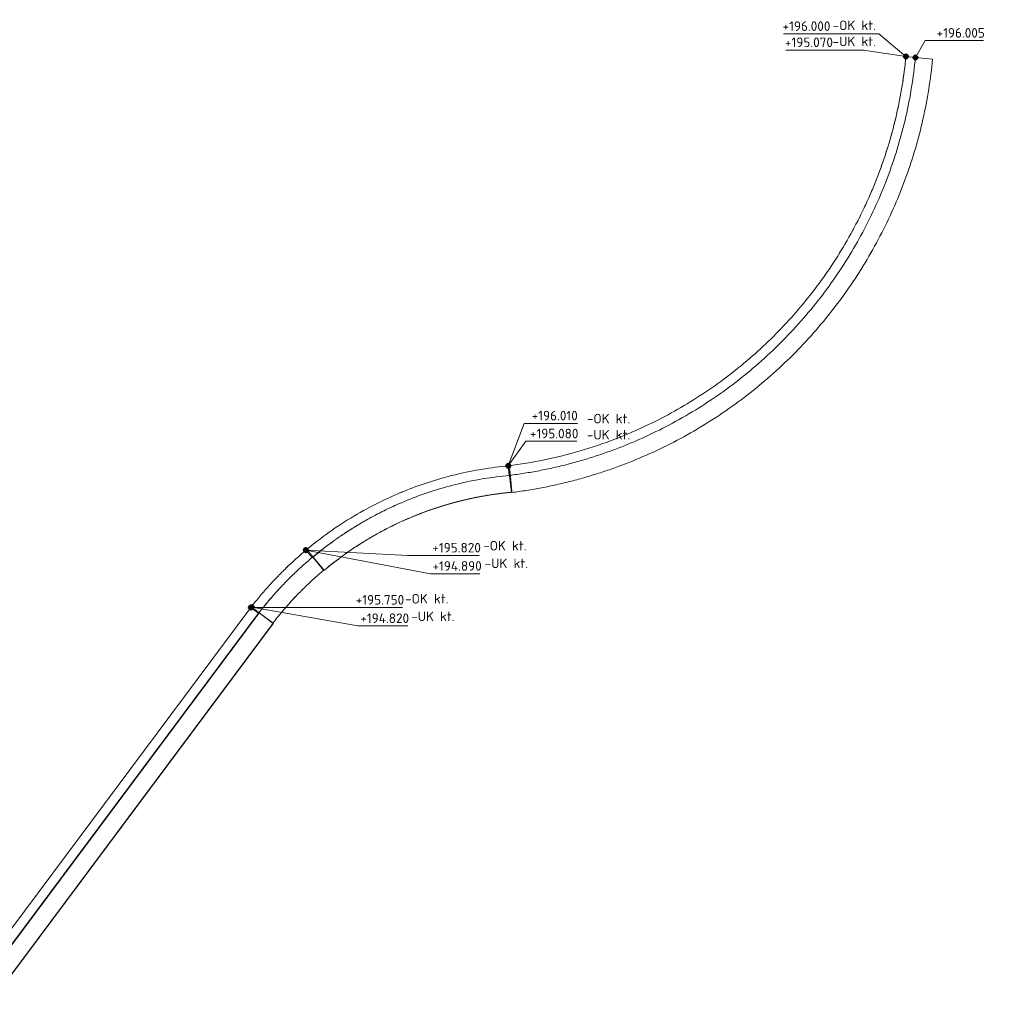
# Model space of a CAD drawing. Header units: millimetres. Extents: x -12328 to 66681, y -19579 to 54350.
# Tile 7 of 7: x 37289 to 62619, y 28664 to 54350. Entities that reach past the tile are written whole.
import ezdxf

# ---------------------------------------------------------------- set-up
doc = ezdxf.new("R2010")
doc.units = ezdxf.units.MM
doc.linetypes.add('Hidden', pattern=[2, 1, -1])
for name, color, linetype, lineweight in [('G-ANNO-DIMS', 111, 'Continuous', 9), ('G-ANNO-TEXT', 231, 'Continuous', 9), ('S-FNDN', 32, 'Continuous', 9), ('S-FNDN-HDLN', 4, 'Hidden', 9)]:
    doc.layers.add(name, color=color, linetype=linetype, lineweight=lineweight)
doc.styles.add('ISOCPEUR', font='isocpeur.ttf', dxfattribs={"height": 250})

# ---------------------------------------------------------------- blocks, each defined once
blk = doc.blocks.new('Structural Foundations 1 - Structural Foundations 1-1032461-Oversiktsplan')
at = {"layer": 'S-FNDN'}
for p, q in [((60416, 53389), (60417, 53389)), ((60416, 53389), (60416, 53389)), ((60417, 53389), (60665, 53365)), ((60665, 53365), (61113, 53321)), ((57602, 45743), (57602, 45743)), ((50072, 42463), (50041, 42711)), ((50072, 42462), (50072, 42463)), ((50128, 42016), (50072, 42462)), ((50127, 42022), (50128, 42016)), ((50128, 42016), (50128, 42016))]:
    blk.add_line(p, q, dxfattribs=at)
at = {"layer": 'S-FNDN', "flags": 128}
blk.add_lwpolyline([(57280, 46056), (57280, 46057), (57280, 46057), (57280, 46057)], dxfattribs=at)
at = {"layer": 'S-FNDN'}
for points, knots in [([(50041, 42711), (50674, 42790), (51927, 43052), (53601, 43694), (54828, 44381), (55667, 44964), (56267, 45441), (56835, 45955), (57369, 46504), (57867, 47087), (58479, 47905), (59010, 48779), (59454, 49699), (59743, 50409), (59985, 51136), (60244, 52124), (60367, 52881), (60417, 53389)], [-1, -1, -1, -1, -0.880952, -0.761905, -0.666667, -0.619048, -0.571429, -0.52381, -0.47619, -0.428571, -0.380952, -0.285714, -0.238095, -0.190476, -0.142857, -0.095238, 0, 0, 0, 0]), ([(50072, 42463), (50201, 42479), (50459, 42516), (50844, 42583), (51227, 42663), (51607, 42755), (51984, 42859), (52357, 42975), (52726, 43104), (53213, 43290), (54049, 43658), (54960, 44168), (55816, 44763), (56429, 45250), (57009, 45775), (57554, 46336), (58062, 46931), (58687, 47766), (59230, 48658), (59683, 49597), (59977, 50322), (60224, 51064), (60490, 52073), (60615, 52846), (60665, 53365)], [-1, -1, -1, -1, -0.97619, -0.952381, -0.928571, -0.904762, -0.880952, -0.857143, -0.833333, -0.809524, -0.761905, -0.666667, -0.619048, -0.571429, -0.52381, -0.47619, -0.428571, -0.380952, -0.285714, -0.238095, -0.190476, -0.142857, -0.095238, 0, 0, 0, 0]), ([(50128, 42016), (50259, 42032), (50520, 42069), (50910, 42137), (51298, 42217), (51683, 42310), (52065, 42414), (52444, 42530), (52943, 42701), (53557, 42943), (54514, 43392), (55425, 43930), (56280, 44550), (56891, 45054), (57469, 45596), (58012, 46173), (58518, 46783), (59140, 47636), (59680, 48546), (60132, 49501), (60425, 50237), (60671, 50990), (60936, 52012), (61062, 52796), (61113, 53321)], [-1, -1, -1, -1, -0.976744, -0.953488, -0.930233, -0.906977, -0.883721, -0.860465, -0.837209, -0.790698, -0.744186, -0.651163, -0.604651, -0.55814, -0.511628, -0.465116, -0.418605, -0.372093, -0.27907, -0.232558, -0.186047, -0.139535, -0.093023, 0, 0, 0, 0])]:
    blk.add_open_spline(points, degree=3, knots=knots, dxfattribs=at)
for points in [[(60332, 52722), (60344, 52794), (60354, 52867), (60364, 52940)], [(60268, 52344), (60280, 52408), (60292, 52473), (60303, 52538)], [(60192, 51969), (60206, 52033), (60219, 52097), (60232, 52161)], [(60103, 51597), (60119, 51660), (60135, 51724), (60150, 51787)], [(60003, 51228), (60021, 51290), (60038, 51353), (60055, 51416)], [(59890, 50861), (59911, 50923), (59930, 50986), (59949, 51048)], [(59767, 50500), (59789, 50561), (59810, 50622), (59831, 50683)], [(59631, 50141), (59655, 50202), (59679, 50262), (59702, 50323)], [(59484, 49788), (59510, 49848), (59536, 49907), (59560, 49967)], [(59326, 49439), (59354, 49498), (59381, 49557), (59408, 49616)]]:
    blk.add_open_spline(points, degree=3, dxfattribs=at)
at = {"layer": 'S-FNDN-HDLN'}
for p, q in [((60416, 53389), (60416, 53389)), ((57602, 45743), (57602, 45743)), ((50041, 42711), (50040, 42710)), ((50040, 42710), (50040, 42710)), ((50040, 42710), (50042, 42695)), ((50042, 42692), (50127, 42022)), ((50128, 42016), (50128, 42016))]:
    blk.add_line(p, q, dxfattribs=at)
at = {"layer": 'S-FNDN-HDLN', "flags": 128}
blk.add_lwpolyline([(57280, 46056), (57280, 46057), (57280, 46057), (57280, 46057)], dxfattribs=at)
at = {"layer": 'S-FNDN-HDLN'}
for points in [[(59157, 49096), (59187, 49154), (59216, 49211), (59244, 49269)], [(58977, 48758), (59008, 48815), (59039, 48872), (59070, 48929)], [(58786, 48426), (58819, 48482), (58852, 48538), (58884, 48594)], [(58584, 48101), (58619, 48156), (58654, 48210), (58688, 48265)], [(58373, 47782), (58409, 47835), (58445, 47889), (58481, 47943)], [(58151, 47471), (58189, 47522), (58227, 47575), (58264, 47627)], [(57919, 47166), (57959, 47217), (57998, 47267), (58037, 47318)]]:
    blk.add_open_spline(points, degree=3, dxfattribs=at)
blk = doc.blocks.new('Structural Foundations 2 - Structural Foundations 2-1032600-Oversiktsplan')
at = {"layer": 'S-FNDN'}
for p, q in [((50062, 42719), (50041, 42711)), ((50041, 42709), (50064, 42462)), ((50070, 42723), (50062, 42719)), ((50071, 42715), (50070, 42723)), ((50064, 42462), (50071, 42465)), ((50064, 42462), (50064, 42462)), ((47253, 42021), (47260, 42025)), ((44920, 40319), (44760, 40511)), ((44941, 40328), (44920, 40319)), ((44920, 40319), (44920, 40319)), ((45230, 39983), (44941, 40328)), ((45238, 39986), (45230, 39983))]:
    blk.add_line(p, q, dxfattribs=at)
at = {"layer": 'S-FNDN', "flags": 128}
blk.add_lwpolyline([(47232, 42013), (47242, 42017), (47251, 42021), (47253, 42021)], dxfattribs=at)
at = {"layer": 'S-FNDN'}
for points, knots in [([(44760, 40511), (45152, 40840), (45991, 41435), (47324, 42090), (48686, 42520), (49587, 42669), (50041, 42711)], [-1, -1, -1, -1, -0.735294, -0.470588, -0.235294, 0, 0, 0, 0]), ([(46284, 41269), (46380, 41324), (46575, 41430), (46971, 41630), (47683, 41941), (48744, 42276), (49622, 42421), (50064, 42462)], [-0.7058824, -0.7058824, -0.7058824, -0.7058824, -0.6470588, -0.5882353, -0.4705882, -0.2352941, 0, 0, 0, 0]), ([(45230, 39983), (45402, 40127), (45668, 40333), (46038, 40588), (46322, 40768), (46613, 40937), (46910, 41095), (47213, 41242), (47624, 41422), (48150, 41619), (48798, 41806), (49457, 41943), (49903, 42002), (50127, 42022)], [-1, -1, -1, -1, -0.875, -0.8125, -0.75, -0.6875, -0.625, -0.5625, -0.5, -0.375, -0.25, -0.125, 0, 0, 0, 0]), ([(45920, 41045), (46000, 41096), (46123, 41171), (46247, 41244), (46291, 41269)], [-0.78525499, -0.78525499, -0.78525499, -0.78525499, -0.73529412, -0.70869294, -0.70869294, -0.70869294, -0.70869294]), ([(45688, 40897), (45698, 40904), (45800, 40973), (45903, 41040), (45998, 41098)], [-0.83000838, -0.83000838, -0.83000838, -0.83000838, -0.82352941, -0.76470588, -0.76470588, -0.76470588, -0.76470588])]:
    blk.add_open_spline(points, degree=3, knots=knots, dxfattribs=at)
for points in [[(47258, 42024), (47259, 42024), (47260, 42024), (47260, 42025)], [(46947, 41612), (47007, 41640), (47066, 41668), (47126, 41695)], [(46320, 41286), (46401, 41332), (46482, 41377), (46564, 41420)], [(46626, 41453), (46698, 41490), (46771, 41527), (46844, 41563)], [(44941, 40328), (45111, 40470), (45286, 40607), (45466, 40737)], [(46093, 40620), (46156, 40660), (46219, 40700), (46282, 40739)], [(46377, 40797), (46401, 40811), (46424, 40825), (46447, 40839)], [(45081, 40451), (45113, 40477), (45146, 40503), (45179, 40528)], [(45238, 39986), (45399, 40121), (45564, 40250), (45734, 40373)], [(45809, 40427), (45872, 40471), (45934, 40514), (45998, 40557)]]:
    blk.add_open_spline(points, degree=3, dxfattribs=at)
at = {"layer": 'S-FNDN-HDLN'}
for p, q in [((50135, 42026), (50071, 42715)), ((50064, 42462), (50064, 42462)), ((50071, 42465), (50085, 42470)), ((50085, 42470), (50127, 42025)), ((50127, 42022), (50135, 42026)), ((44920, 40319), (44920, 40319))]:
    blk.add_line(p, q, dxfattribs=at)
for points in [[(47522, 41375), (47729, 41462), (48150, 41619), (48798, 41806), (49457, 41943), (49903, 42002), (50127, 42022)], [(45998, 41098), (46092, 41157), (46187, 41213), (46284, 41269)], [(46980, 41127), (47037, 41156), (47094, 41183), (47152, 41211)], [(47293, 41276), (47346, 41300), (47399, 41323), (47452, 41346)], [(45466, 40737), (45555, 40801), (45645, 40864), (45736, 40925)], [(45742, 40928), (45801, 40968), (45860, 41007), (45920, 41045)], [(46447, 40839), (46487, 40862), (46528, 40885), (46568, 40908)], [(46678, 40969), (46737, 41002), (46796, 41033), (46856, 41064)], [(44920, 40319), (44973, 40364), (45027, 40408), (45081, 40451)]]:
    blk.add_open_spline(points, degree=3, dxfattribs=at)
blk.add_open_spline([(45179, 40528), (45266, 40596), (45434, 40722), (45606, 40842), (45688, 40897)], degree=3, knots=[-0.9411765, -0.9411765, -0.9411765, -0.9411765, -0.8823529, -0.8300171, -0.8300171, -0.8300171, -0.8300171], dxfattribs=at)
blk = doc.blocks.new('Structural Foundations 3 - Structural Foundations 3-1032734-Oversiktsplan')
at = {"layer": 'S-FNDN'}
for p, q in [((27816, 18232), (43322, 39015)), ((43522, 38866), (28016, 18083)), ((28035, 18090), (43541, 38873)), ((43322, 39015), (43522, 38866)), ((43523, 38866), (43541, 38873)), ((43541, 38873), (43902, 38604)), ((28395, 17821), (43902, 38604)), ((28402, 17823), (43909, 38606)), ((43909, 38606), (43900, 38613)), ((43902, 38604), (43909, 38606)), ((28016, 18083), (27816, 18232)), ((28035, 18090), (28017, 18083)), ((28395, 17821), (28035, 18090)), ((28402, 17823), (28395, 17821))]:
    blk.add_line(p, q, dxfattribs=at)
at = {"layer": 'S-FNDN-HDLN'}
for p, q in [((43348, 39025), (43322, 39015)), ((43900, 38613), (43348, 39025)), ((43522, 38866), (43523, 38866)), ((28017, 18083), (28016, 18083))]:
    blk.add_line(p, q, dxfattribs=at)
blk = doc.blocks.new('Structural Foundations 4 - Structural Foundations 4-1032880-Oversiktsplan')
at = {"layer": 'S-FNDN'}
for p, q in [((44775, 40527), (44760, 40511)), ((44781, 40533), (44775, 40527)), ((44784, 40530), (44781, 40533)), ((44920, 40319), (44920, 40319)), ((44016, 39818), (44022, 39825)), ((43536, 38879), (43531, 38874)), ((43619, 38815), (43536, 38879))]:
    blk.add_line(p, q, dxfattribs=at)
at = {"layer": 'S-FNDN', "flags": 128}
blk.add_lwpolyline([(44001, 39802), (44008, 39809), (44015, 39817), (44016, 39818)], dxfattribs=at)
at = {"layer": 'S-FNDN'}
for points, knots in [([(44001, 39802), (44081, 39885), (44325, 40131), (44582, 40362), (44760, 40511)], [-0.4999858, -0.4999858, -0.4999858, -0.4999858, -0.3333333, 0, 0, 0, 0]), ([(43896, 38608), (43960, 38692), (44093, 38857), (44301, 39099), (44520, 39335), (44746, 39562), (44981, 39781), (45142, 39922), (45224, 39990)], [-0.9971681, -0.9971681, -0.9971681, -0.9971681, -0.8333333, -0.6666667, -0.5, -0.3333333, -0.1666667, -0.0005047, -0.0005047, -0.0005047, -0.0005047]), ([(43322, 39015), (43463, 39198), (43685, 39465), (43921, 39719), (44001, 39802)], [-1, -1, -1, -1, -0.6666667, -0.5, -0.5, -0.5, -0.5])]:
    blk.add_open_spline(points, degree=3, knots=knots, dxfattribs=at)
for points in [[(43520, 38862), (43589, 38951), (43729, 39127), (43950, 39383), (44179, 39630), (44417, 39869), (44664, 40099), (44834, 40247), (44920, 40319)], [(44249, 40053), (44255, 40059), (44261, 40064), (44267, 40070)], [(43762, 39160), (43822, 39232), (43883, 39303), (43945, 39373)], [(43982, 39414), (44015, 39450), (44048, 39487), (44081, 39523)], [(44327, 39125), (44381, 39184), (44436, 39244), (44491, 39302)], [(43536, 38879), (43601, 38964), (43668, 39047), (43736, 39129)], [(44129, 38897), (44178, 38955), (44228, 39013), (44279, 39070)], [(43900, 38613), (43958, 38688), (44017, 38762), (44078, 38835)]]:
    blk.add_open_spline(points, degree=3, dxfattribs=at)
at = {"layer": 'S-FNDN-HDLN'}
for p, q in [((45231, 39997), (44784, 40530)), ((44834, 40422), (44920, 40319)), ((44921, 40320), (44936, 40336)), ((44936, 40336), (45225, 39991)), ((44920, 40319), (44920, 40319)), ((45225, 39991), (45231, 39997)), ((43520, 38862), (43325, 39013)), ((43531, 38874), (43520, 38863)), ((43621, 38813), (43619, 38815)), ((43892, 38604), (43626, 38809)), ((43898, 38610), (43893, 38604))]:
    blk.add_line(p, q, dxfattribs=at)
for points in [[(45224, 39990), (45224, 39990), (45225, 39990), (45225, 39991)], [(43892, 38604), (43893, 38605), (43895, 38607), (43896, 38608)], [(43898, 38610), (43899, 38611), (43900, 38612), (43900, 38613)]]:
    blk.add_open_spline(points, degree=3, dxfattribs=at)

msp = doc.modelspace()

# ---------------------------------------------------------------- hatches: boundary and pattern name
at = {"layer": 'G-ANNO-DIMS', "lineweight": 50}
h = msp.add_hatch(color=256, dxfattribs=at)
edge = h.paths.add_edge_path()
edge.add_arc((60417, 53389), 50, 0, 360)
h = msp.add_hatch(color=256, dxfattribs=at)
edge = h.paths.add_edge_path()
edge.add_arc((60416, 53389), 50, 0, 360)
h = msp.add_hatch(color=256, dxfattribs=at)
edge = h.paths.add_edge_path()
edge.add_arc((60665, 53365), 50, 0, 360)
h = msp.add_hatch(color=256, dxfattribs=at)
edge = h.paths.add_edge_path()
edge.add_arc((50040, 42710), 50, 0, 360)
h = msp.add_hatch(color=256, dxfattribs=at)
edge = h.paths.add_edge_path()
edge.add_arc((50041, 42711), 50, 0, 360)
h = msp.add_hatch(color=256, dxfattribs=at)
edge = h.paths.add_edge_path()
edge.add_arc((44758, 40514), 50, 0, 360)
h = msp.add_hatch(color=256, dxfattribs=at)
edge = h.paths.add_edge_path()
edge.add_arc((44760, 40511), 50, 0, 360)
h = msp.add_hatch(color=256, dxfattribs=at)
edge = h.paths.add_edge_path()
edge.add_arc((43322, 39015), 50, 0, 360)
h = msp.add_hatch(color=256, dxfattribs=at)
edge = h.paths.add_edge_path()
edge.add_arc((43348, 39025), 50, 0, 360)

# ---------------------------------------------------------------- linework, layer by layer
at = {"layer": 'G-ANNO-DIMS'}
for p, q in [((59714, 53980), (57221, 53980)), ((60417, 53389), (59714, 53980)), ((60665, 53365), (60920, 53805)), ((60920, 53805), (62440, 53805)), ((59312, 53559), (57282, 53559)), ((60416, 53389), (59312, 53559)), ((50041, 42711), (50453, 43820)), ((50453, 43820), (51849, 43820)), ((50040, 42710), (50501, 43352)), ((50501, 43352), (51826, 43352)), ((44758, 40514), (48012, 39897)), ((44760, 40511), (47420, 40374)), ((47420, 40374), (49281, 40374)), ((48012, 39897), (49297, 39897)), ((43322, 39015), (45439, 39015)), ((43348, 39025), (46114, 38533)), ((45439, 39015), (47283, 39015)), ((46114, 38533), (47415, 38533))]:
    msp.add_line(p, q, dxfattribs=at)
at = {"layer": 'G-ANNO-DIMS', "lineweight": 50}
for centre in [(60416, 53389), (60417, 53389), (60665, 53365), (50040, 42710), (50041, 42711), (44758, 40514), (44760, 40511), (43322, 39015), (43348, 39025)]:
    msp.add_circle(centre, 50, dxfattribs=at)

# ---------------------------------------------------------------- block references
at = {"layer": 'S-FNDN-HDLN'}
for name in ['Structural Foundations 1 - Structural Foundations 1-1032461-Oversiktsplan', 'Structural Foundations 2 - Structural Foundations 2-1032600-Oversiktsplan', 'Structural Foundations 4 - Structural Foundations 4-1032880-Oversiktsplan', 'Structural Foundations 3 - Structural Foundations 3-1032734-Oversiktsplan']:
    msp.add_blockref(name, (0, 0), dxfattribs=at)

# ---------------------------------------------------------------- texts
at = {"layer": 'G-ANNO-DIMS', "char_height": 250, "attachment_point": 1, "line_spacing_factor": 1.149209, "style": 'ISOCPEUR'}
for s, insert, width in [('+196.000', (57198, 54307), 1493.87), ('+196.005', (61217, 54132), 1493.87), ('+195.070', (57260, 53885), 1493.87), ('+196.010', (50651, 44147), 1434.12), ('+195.080', (50604, 43679), 1493.87), ('+195.820', (48059, 40701), 1493.87), ('+194.890', (48062, 40224), 1523.75), ('+195.750', (46060, 39342), 1493.87), ('+194.820', (46180, 38860), 1523.75)]:
    msp.add_mtext(s, dxfattribs=dict(at, insert=insert, width=width))
at = {"layer": 'G-ANNO-TEXT', "color": 7, "char_height": 250, "width": 1370.89, "attachment_point": 1, "style": 'ISOCPEUR'}
for s, insert in [('-OK kt.', (58504, 54329)), ('-UK kt.', (58504, 53909)), ('-OK kt.', (52092, 44068)), ('-UK kt.', (52092, 43648)), ('-OK kt.', (49384, 40753)), ('-UK kt.', (49424, 40293)), ('-OK kt.', (47347, 39369)), ('-UK kt.', (47507, 38909))]:
    msp.add_mtext(s, dxfattribs=dict(at, insert=insert))

doc.saveas('drawing.dxf')
